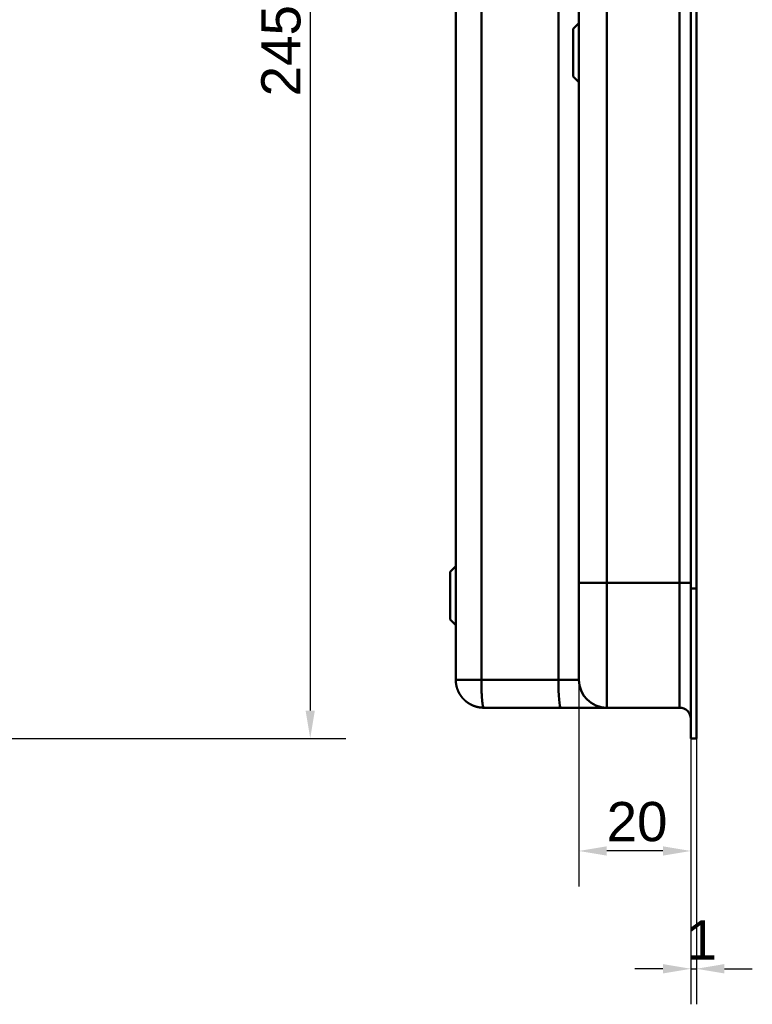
# Model space of a CAD drawing. Header units: millimetres. Extents: x 20 to 833, y 20 to 574.
# Tile 12 of 19: x 294 to 425, y 222 to 397. Entities that reach past the tile are written whole.
import ezdxf

# ---------------------------------------------------------------- set-up
doc = ezdxf.new("R2010")
doc.units = ezdxf.units.MM
doc.header["$LTSCALE"] = 2
for name, color, linetype, lineweight in [('Bemaßungen(DIN)', 7, 'Continuous', 25), ('Sichtbare Kanten(DIN)', 7, 'Continuous', 50), ('Sichtbare tangentiale Kanten(DIN)', 7, 'Continuous', 50)]:
    doc.layers.add(name, color=color, linetype=linetype, lineweight=lineweight)
doc.styles.add('STANDARD-DIN~0', font='arial.ttf')
doc.dimstyles.new('CAD-LAN', dxfattribs={"dimscale": 2, "dimtxt": 3.5, "dimasz": 2.5, "dimexe": 3.175, "dimexo": 0, "dimgap": 0.8, "dimtad": 1, "dimrnd": 1e-08, "dimtxsty": 'STANDARD-DIN~0', "dimcen": 0.09, "dimdle": 10, "dimclrd": 250, "dimclre": 250, "dimclrt": 250, "dimadec": 0, "dimazin": 2, "dimtfac": 1, "dimtmove": 0, "dimatfit": 3, "dimfxl": 1, "dimtolj": 1, "dimtzin": 0, "dimlwd": 25, "dimlwe": 25, "dimarcsym": 0})

# ---------------------------------------------------------------- blocks, each defined once
blk = doc.blocks.new('*D20')
at = {"layer": 'Bemaßungen(DIN)', "color": 250, "linetype": 'Continuous', "lineweight": 25, "true_color": 0x3f3f3f, "transparency": 16777216}
for p, q in [((414.45, 269.04), (414.45, 221.56)), ((415.42, 269.04), (415.42, 221.56)), ((409.45, 227.91), (404.45, 227.91)), ((414.45, 227.91), (415.42, 227.91)), ((420.42, 227.91), (425.42, 227.91))]:
    blk.add_line(p, q, dxfattribs=at)
at = {"layer": 'Bemaßungen(DIN)', "color": 250, "linetype": 'Continuous', "true_color": 0x3f3f3f, "transparency": 16777216}
for points in [[(409.45, 228.75), (409.45, 227.08), (414.45, 227.91)], [(420.42, 228.75), (420.42, 227.08), (415.42, 227.91)]]:
    blk.add_solid(points, dxfattribs=at)
at = {"layer": 'Defpoints', "color": 0, "linetype": 'Continuous', "transparency": 16777216}
for p in [(414.45, 269.04), (415.42, 269.04), (415.42, 227.91)]:
    blk.add_point(p, dxfattribs=at)
at = {"layer": 'Bemaßungen(DIN)', "color": 250, "linetype": 'Continuous', "lineweight": 25, "true_color": 0x3f3f3f, "transparency": 16777216, "insert": (413.65, 236.54), "char_height": 7, "attachment_point": 1, "style": 'STANDARD-DIN~0'}
blk.add_mtext('\\A1;1', dxfattribs=at)
blk = doc.blocks.new('*D21')
at = {"layer": 'Bemaßungen(DIN)', "color": 250, "linetype": 'Continuous', "lineweight": 25, "true_color": 0x3f3f3f, "transparency": 16777216}
for p, q in [((394.42, 279.54), (394.42, 242.6)), ((414.45, 269.04), (414.45, 242.6)), ((409.45, 248.95), (399.42, 248.95))]:
    blk.add_line(p, q, dxfattribs=at)
at = {"layer": 'Bemaßungen(DIN)', "color": 250, "linetype": 'Continuous', "true_color": 0x3f3f3f, "transparency": 16777216}
for points in [[(399.42, 249.78), (399.42, 248.12), (394.42, 248.95)], [(409.45, 249.78), (409.45, 248.12), (414.45, 248.95)]]:
    blk.add_solid(points, dxfattribs=at)
at = {"layer": 'Defpoints', "color": 0, "linetype": 'Continuous', "transparency": 16777216}
for p in [(394.42, 279.54), (414.45, 269.04), (394.42, 248.95)]:
    blk.add_point(p, dxfattribs=at)
at = {"layer": 'Bemaßungen(DIN)', "color": 250, "linetype": 'Continuous', "lineweight": 25, "true_color": 0x3f3f3f, "transparency": 16777216, "insert": (399.38, 257.7), "char_height": 7, "attachment_point": 1, "style": 'STANDARD-DIN~0'}
blk.add_mtext('\\A1;20', dxfattribs=at)
blk = doc.blocks.new('*D23')
at = {"layer": 'Bemaßungen(DIN)', "color": 250, "linetype": 'Continuous', "lineweight": 25, "true_color": 0x3f3f3f, "transparency": 16777216}
for p, q in [((262.25, 514.04), (352.76, 514.04)), ((346.41, 509.04), (346.41, 274.04)), ((262.81, 269.04), (352.76, 269.04))]:
    blk.add_line(p, q, dxfattribs=at)
at = {"layer": 'Bemaßungen(DIN)', "color": 250, "linetype": 'Continuous', "true_color": 0x3f3f3f, "transparency": 16777216}
for points in [[(345.58, 509.04), (347.24, 509.04), (346.41, 514.04)], [(345.58, 274.04), (347.24, 274.04), (346.41, 269.04)]]:
    blk.add_solid(points, dxfattribs=at)
at = {"layer": 'Defpoints', "color": 0, "linetype": 'Continuous', "transparency": 16777216}
for p in [(262.25, 514.04), (262.81, 269.04), (346.41, 269.04)]:
    blk.add_point(p, dxfattribs=at)
at = {"layer": 'Bemaßungen(DIN)', "color": 250, "linetype": 'Continuous', "lineweight": 25, "true_color": 0x3f3f3f, "transparency": 16777216, "insert": (337.66, 383.72), "char_height": 7, "attachment_point": 1, "rotation": 90, "style": 'STANDARD-DIN~0'}
blk.add_mtext('\\A1;245', dxfattribs=at)

msp = doc.modelspace()

# ---------------------------------------------------------------- linework, layer by layer
at = {"layer": 'Sichtbare Kanten(DIN)'}
for p, q in [((372.422, 503.542), (372.422, 279.542)), ((414.422, 295.826), (414.422, 487.258)), ((414.452, 295.826), (414.452, 487.257)), ((415.422, 487.257), (415.422, 295.826)), ((394.422, 486.258), (394.422, 296.826)), ((393.422, 395.792), (394.422, 396.792)), ((393.422, 387.292), (393.422, 395.792)), ((393.422, 387.292), (394.422, 386.292)), ((371.422, 298.792), (372.422, 299.792)), ((371.422, 290.292), (371.422, 298.792)), ((414.422, 270.042), (414.422, 295.826)), ((414.452, 269.042), (414.452, 295.826)), ((415.422, 295.826), (415.422, 269.042)), ((371.422, 290.292), (372.422, 289.292)), ((391.188, 274.542), (377.422, 274.542)), ((399.422, 274.542), (391.188, 274.542)), ((412.422, 274.542), (399.422, 274.542)), ((414.422, 270.042), (414.452, 270.042)), ((415.422, 269.042), (414.452, 269.042))]:
    msp.add_line(p, q, dxfattribs=at)
msp.add_open_spline([(394.422, 296.826), (394.422, 296.585), (394.422, 296.345), (394.422, 296.104), (394.422, 295.956), (394.422, 295.809), (394.422, 295.661), (394.422, 295.588), (394.422, 295.514), (394.422, 295.44), (394.422, 295.366), (394.422, 295.293), (394.422, 295.219), (394.422, 295.145), (394.422, 295.071), (394.422, 294.998), (394.422, 294.685), (394.422, 294.372), (394.422, 294.053), (394.422, 293.741), (394.422, 293.439), (394.422, 293.128), (394.422, 293.12), (394.422, 293.113), (394.422, 293.106), (394.422, 292.48), (394.422, 291.878), (394.422, 291.28), (394.422, 291.272), (394.422, 291.263), (394.422, 291.255), (394.422, 290.661), (394.422, 290.069), (394.422, 289.49), (394.422, 289.486), (394.422, 289.481), (394.422, 289.477), (394.422, 288.897), (394.422, 288.324), (394.422, 287.772), (394.422, 287.22), (394.422, 286.681), (394.422, 286.168), (394.422, 285.654), (394.422, 285.159), (394.422, 284.696), (394.422, 284.23), (394.422, 283.79), (394.422, 283.384), (394.422, 282.977), (394.422, 282.6), (394.422, 282.26), (394.422, 281.918), (394.422, 281.609), (394.422, 281.338), (394.422, 281.065), (394.422, 280.826), (394.422, 280.624), (394.422, 280.623), (394.422, 280.622), (394.422, 280.621), (394.422, 280.42), (394.422, 280.252), (394.422, 280.116), (394.422, 280.115), (394.422, 280.113), (394.422, 280.112), (394.422, 279.978), (394.422, 279.873), (394.422, 279.793), (394.422, 279.792), (394.422, 279.791), (394.422, 279.79), (394.422, 279.711), (394.422, 279.657), (394.422, 279.619), (394.422, 279.618), (394.422, 279.618), (394.422, 279.617), (394.422, 279.599), (394.422, 279.585), (394.422, 279.574), (394.422, 279.564), (394.422, 279.556), (394.422, 279.551), (394.422, 279.543), (394.422, 279.542), (394.422, 279.542)], degree=3, knots=[25.7770823, 25.7770823, 25.7770823, 25.7770823, 25.849294, 25.849294, 25.849294, 25.8935657, 25.8935657, 25.8935657, 25.9157016, 25.9157016, 25.9157016, 25.9378374, 25.9378374, 25.9378374, 25.9599655, 25.9599655, 25.9599655, 26.0535869, 26.0535869, 26.0535869, 26.1450369, 26.1450369, 26.1450369, 26.1472006, 26.1472006, 26.1472006, 26.3307735, 26.3307735, 26.3307735, 26.3334135, 26.3334135, 26.3334135, 26.51606, 26.51606, 26.51606, 26.517402, 26.517402, 26.517402, 26.7003585, 26.7003585, 26.7003585, 26.8833778, 26.8833778, 26.8833778, 27.0671072, 27.0671072, 27.0671072, 27.2517301, 27.2517301, 27.2517301, 27.4368267, 27.4368267, 27.4368267, 27.6224172, 27.6224172, 27.6224172, 27.808465, 27.808465, 27.808465, 27.8095391, 27.8095391, 27.8095391, 27.994055, 27.994055, 27.994055, 27.9956707, 27.9956707, 27.9956707, 28.1782318, 28.1782318, 28.1782318, 28.1809444, 28.1809444, 28.1809444, 28.3622733, 28.3622733, 28.3622733, 28.3643726, 28.3643726, 28.3643726, 28.4545574, 28.4545574, 28.4545574, 28.5472062, 28.5472062, 28.5472062, 28.7073524, 28.7073524, 28.7073524, 28.7073524], dxfattribs=at)
for points, degree in [([(377.422, 274.542), (377.318, 274.542), (377.112, 274.547), (376.807, 274.57), (376.41, 274.632), (375.93, 274.755), (375.47, 274.924), (375.032, 275.135), (374.619, 275.386), (374.234, 275.675), (373.878, 275.998), (373.555, 276.354), (373.266, 276.739), (373.015, 277.152), (372.804, 277.59), (372.635, 278.05), (372.511, 278.53), (372.45, 278.927), (372.427, 279.232), (372.422, 279.438), (372.422, 279.542)], 5), ([(399.422, 274.542), (396.66, 274.542), (394.422, 276.78), (394.422, 279.542)], 3), ([(412.422, 274.542), (413.526, 274.542), (414.422, 273.646), (414.422, 272.542)], 3)]:
    msp.add_open_spline(points, degree=degree, dxfattribs=at)
at = {"layer": 'Sichtbare tangentiale Kanten(DIN)'}
for p, q in [((376.996, 279.542), (376.996, 503.542)), ((390.762, 503.542), (390.762, 279.542)), ((399.422, 486.257), (399.422, 296.826)), ((412.422, 296.826), (412.422, 486.257)), ((399.422, 296.826), (412.422, 296.826)), ((399.422, 296.826), (399.422, 274.542)), ((412.422, 274.542), (412.422, 296.826)), ((414.452, 295.826), (414.422, 295.826)), ((415.422, 295.826), (414.452, 295.826)), ((390.762, 279.542), (376.996, 279.542))]:
    msp.add_line(p, q, dxfattribs=at)
for points, degree in [([(399.422, 296.826), (396.66, 296.826), (394.422, 296.826), (394.422, 296.826)], 3), ([(412.422, 296.826), (413.526, 296.826), (414.421, 296.826), (414.422, 296.826)], 3), ([(372.422, 279.542), (372.422, 279.542), (372.426, 279.542), (372.447, 279.542), (372.501, 279.542), (372.612, 279.542), (372.763, 279.542), (372.952, 279.542), (373.178, 279.542), (373.438, 279.542), (373.731, 279.542), (374.054, 279.542), (374.405, 279.542), (374.783, 279.542), (375.184, 279.542), (375.608, 279.542), (376.052, 279.542), (376.422, 279.542), (376.706, 279.542), (376.899, 279.542), (376.996, 279.542)], 5), ([(376.996, 279.542), (376.996, 279.438), (376.996, 279.232), (376.998, 278.927), (377.003, 278.53), (377.014, 278.05), (377.028, 277.59), (377.046, 277.152), (377.068, 276.739), (377.092, 276.354), (377.12, 275.998), (377.15, 275.675), (377.183, 275.386), (377.218, 275.135), (377.255, 274.924), (377.295, 274.755), (377.335, 274.632), (377.369, 274.57), (377.395, 274.547), (377.413, 274.542), (377.422, 274.542)], 5), ([(391.188, 274.542), (390.953, 274.542), (390.762, 276.78), (390.762, 279.542)], 3), ([(394.422, 279.542), (394.422, 279.542), (392.832, 279.542), (390.762, 279.542)], 3)]:
    msp.add_open_spline(points, degree=degree, dxfattribs=at)

# ---------------------------------------------------------------- dimensions: what is measured, and where the dimension line sits
at = {"layer": 'Bemaßungen(DIN)', "color": 250, "linetype": 'Continuous', "lineweight": 25, "true_color": 0x3f3f3f}
for base, p1, p2, angle, override, picture, middle in [((346.409, 269.042), (262.245, 514.042), (262.805, 269.042), 90, {"dimgap": 0.8, "dimdec": 2, "dimtol": 0, "dimlim": 0, "dimtp": 0, "dimtm": 0, "dimtdec": 2, "dimtofl": 0, "dimatfit": 1}, '*D23', (346.409, 391.542)), ((394.422, 248.95), (414.452, 269.042), (394.422, 279.542), 180, {"dimgap": 0.8, "dimdec": 0, "dimtol": 0, "dimlim": 0, "dimtp": 0, "dimtm": 0, "dimtdec": 2, "dimtofl": 0, "dimatfit": 1}, '*D21', (404.437, 248.95)), ((415.422, 227.915), (414.452, 269.042), (415.422, 269.042), 180, {"dimgap": 0.8, "dimdec": 0, "dimtol": 0, "dimlim": 0, "dimtp": 0, "dimtm": 0, "dimtdec": 2, "dimtofl": 1, "dimatfit": 1}, '*D20', (414.937, 227.915))]:
    dim = msp.add_linear_dim(base=base, p1=p1, p2=p2, angle=angle, dimstyle='CAD-LAN', override=override, dxfattribs=at)
    dim.commit()
    dim.dimension.update_dxf_attribs({"geometry": picture, "text_midpoint": middle, "dimtype": 160})

doc.saveas('drawing.dxf')
